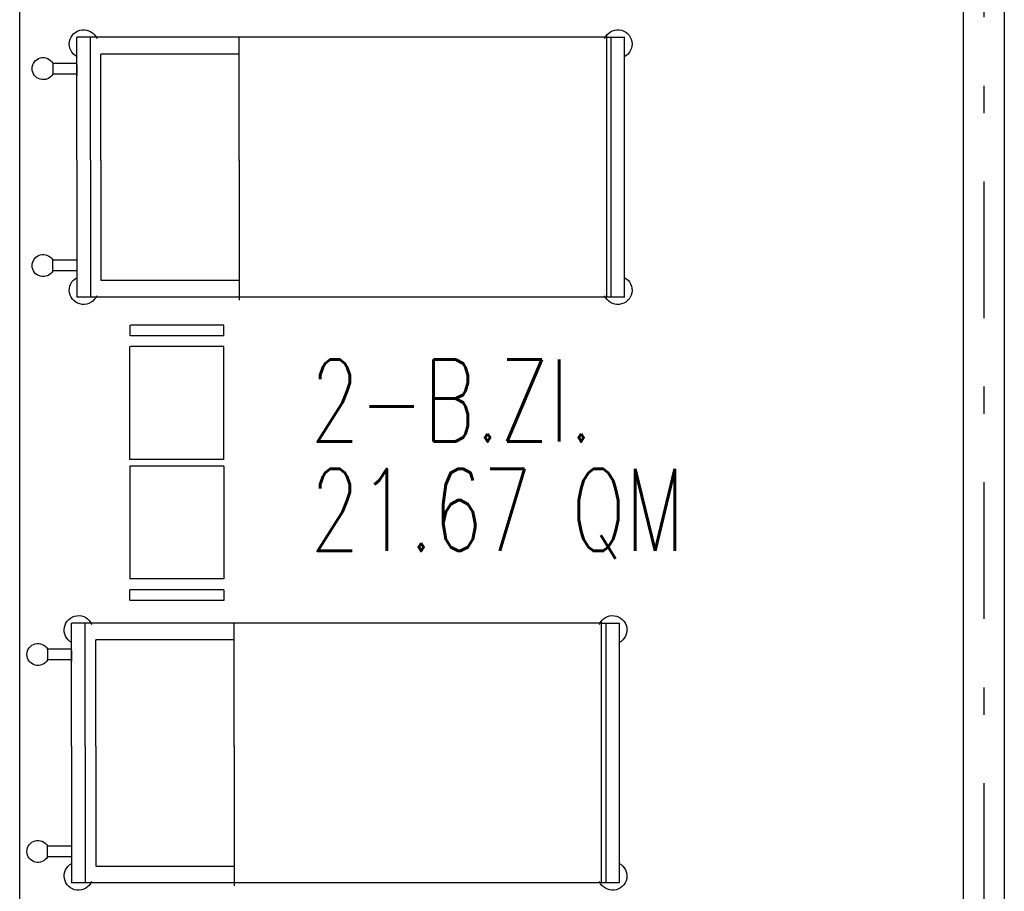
# Model space of a CAD drawing. Extents: x -1702.1 to -1638.5, y 1185.1 to 1220.8.
# Tile 33 of 50: x -1657.7 to -1654.1, y 1192.2 to 1195.4. Entities that reach past the tile are written whole.
import ezdxf
from ezdxf.enums import TextEntityAlignment as Align

# ---------------------------------------------------------------- set-up
doc = ezdxf.new("R2010")
doc.units = 0
doc.header["$MEASUREMENT"] = 0
doc.linetypes.add('DASHDOT', pattern=[1, 0.5, -0.25, 0, -0.25])
for name, color, linetype in [('13', 94, 'CONTINUOUS'), ('45', 132, 'CONTINUOUS'), ('48', 33, 'CONTINUOUS'), ('8', 1, 'CONTINUOUS')]:
    doc.layers.add(name, color=color, linetype=linetype)
doc.styles.add('ROMANS', font='ROMANS', dxfattribs={"height": 0.2})

msp = doc.modelspace()

# ---------------------------------------------------------------- linework, layer by layer
at = {"layer": '13', "linetype": 'Continuous'}
for p, q in [((-1654.2516, 1198.42739, 0.01222), (-1654.2516, 1190.69239, 0.01222)), ((-1654.1016, 1198.42739, 0.01222), (-1654.1016, 1190.69239, 0.01222)), ((-1657.7016, 1191.43276, 0.0206), (-1657.7016, 1196.02739, 0.0206))]:
    msp.add_line(p, q, dxfattribs=at)
at = {"layer": '45', "linetype": 'Continuous'}
for p, q in [((-1657.49301, 1194.87833, 0.0206), (-1657.49301, 1195.32846, 0.0206)), ((-1655.5567, 1195.32846, 0.0206), (-1657.49301, 1195.32846, 0.0206)), ((-1657.44301, 1194.87833, 0.0206), (-1657.44301, 1195.32846, 0.0206)), ((-1656.89878, 1194.88003, 0.0206), (-1656.89878, 1195.32974, 0.0206)), ((-1655.5567, 1195.32846, 0.0206), (-1655.48939, 1195.32846, 0.0206)), ((-1655.55649, 1195.3346, 0.0206), (-1655.55649, 1194.37691, 0.0206)), ((-1655.53968, 1195.32846, 0.0206), (-1655.53968, 1194.37846, 0.0206)), ((-1655.48969, 1194.37846, 0.0206), (-1655.48969, 1195.32846, 0.0206)), ((-1656.89878, 1195.26654, 0.0206), (-1657.40436, 1195.26654, 0.0206)), ((-1657.40436, 1194.87803, 0.0206), (-1657.40436, 1195.26654, 0.0206)), ((-1656.89878, 1194.87753, 0.0206), (-1656.89878, 1195.26654, 0.0206)), ((-1657.4925, 1195.23279, 0.0206), (-1657.58082, 1195.23279, 0.0206)), ((-1657.58082, 1195.23256, 0.0206), (-1657.58082, 1195.19406, 0.0206)), ((-1657.49186, 1195.18876, 0.0206), (-1657.49186, 1195.22765, 0.0206)), ((-1657.4925, 1195.1939, 0.0206), (-1657.58082, 1195.1939, 0.0206)), ((-1657.49301, 1194.87833, 0.0206), (-1657.49301, 1194.82833, 0.0206)), ((-1657.44301, 1194.87833, 0.0206), (-1657.44301, 1194.82833, 0.0206)), ((-1657.40436, 1194.87803, 0.0206), (-1657.40436, 1194.82953, 0.0206)), ((-1656.89878, 1194.88003, 0.0206), (-1656.89878, 1194.82953, 0.0206)), ((-1657.49301, 1194.82833, 0.0206), (-1657.49301, 1194.37846, 0.0206)), ((-1657.44301, 1194.82833, 0.0206), (-1657.44301, 1194.37846, 0.0206)), ((-1657.40436, 1194.82953, 0.0206), (-1657.40436, 1194.44011, 0.0206)), ((-1656.89878, 1194.82953, 0.0206), (-1656.89878, 1194.44011, 0.0206)), ((-1656.89878, 1194.82753, 0.0206), (-1656.89878, 1194.36719, 0.0206)), ((-1657.4925, 1194.51303, 0.0206), (-1657.58082, 1194.51303, 0.0206)), ((-1657.58082, 1194.47437, 0.0206), (-1657.58082, 1194.51287, 0.0206)), ((-1657.4925, 1194.47414, 0.0206), (-1657.58082, 1194.47414, 0.0206)), ((-1657.40436, 1194.44011, 0.0206), (-1656.89878, 1194.44011, 0.0206)), ((-1655.4901, 1194.37846, 0.0206), (-1657.49301, 1194.37846, 0.0206)), ((-1657.29917, 1194.27553, 0.0206), (-1657.29917, 1194.23603, 0.0206)), ((-1656.95488, 1194.27554, 0.0206), (-1657.29702, 1194.27553, 0.0206)), ((-1656.9549, 1194.23627, 0.0206), (-1656.95488, 1194.27554, 0.0206)), ((-1656.95488, 1194.23627, 0.0206), (-1657.29702, 1194.23626, 0.0206)), ((-1657.29916, 1193.78468, 0.0206), (-1657.29917, 1194.19807, 0.0206)), ((-1656.95489, 1194.197, 0.0206), (-1657.29701, 1194.19699, 0.0206)), ((-1656.95488, 1193.7847, 0.0206), (-1656.95489, 1194.197, 0.0206)), ((-1656.95487, 1193.7847, 0.0206), (-1657.29915, 1193.78468, 0.0206)), ((-1657.29916, 1193.75986, 0.0206), (-1657.29917, 1193.34647, 0.0206)), ((-1656.95487, 1193.75984, 0.0206), (-1657.29915, 1193.75986, 0.0206)), ((-1656.95488, 1193.75984, 0.0206), (-1656.95489, 1193.34754, 0.0206)), ((-1656.95489, 1193.34754, 0.0206), (-1657.29701, 1193.34755, 0.0206)), ((-1657.29917, 1193.26901, 0.0206), (-1657.29917, 1193.30851, 0.0206)), ((-1656.95488, 1193.30827, 0.0206), (-1657.29702, 1193.30828, 0.0206)), ((-1656.9549, 1193.30827, 0.0206), (-1656.95488, 1193.269, 0.0206)), ((-1656.95488, 1193.269, 0.0206), (-1657.29702, 1193.26901, 0.0206)), ((-1657.51189, 1192.73613, 0.0206), (-1657.51189, 1193.18626, 0.0206)), ((-1655.57558, 1193.18626, 0.0206), (-1657.51189, 1193.18626, 0.0206)), ((-1657.46189, 1192.73613, 0.0206), (-1657.46189, 1193.18626, 0.0206)), ((-1656.91766, 1192.73783, 0.0206), (-1656.91766, 1193.18754, 0.0206)), ((-1655.57558, 1193.18626, 0.0206), (-1655.50827, 1193.18626, 0.0206)), ((-1655.57537, 1193.1924, 0.0206), (-1655.57537, 1192.23471, 0.0206)), ((-1655.55856, 1193.18626, 0.0206), (-1655.55856, 1192.23626, 0.0206)), ((-1655.50857, 1192.23626, 0.0206), (-1655.50857, 1193.18626, 0.0206)), ((-1656.91766, 1193.12434, 0.0206), (-1657.42324, 1193.12434, 0.0206)), ((-1657.42324, 1192.73583, 0.0206), (-1657.42324, 1193.12434, 0.0206)), ((-1656.91766, 1192.73533, 0.0206), (-1656.91766, 1193.12434, 0.0206)), ((-1657.51138, 1193.09059, 0.0206), (-1657.5997, 1193.09059, 0.0206)), ((-1657.5997, 1193.09036, 0.0206), (-1657.5997, 1193.05186, 0.0206)), ((-1657.51074, 1193.04656, 0.0206), (-1657.51074, 1193.08545, 0.0206)), ((-1657.51138, 1193.0517, 0.0206), (-1657.5997, 1193.0517, 0.0206)), ((-1657.51189, 1192.73613, 0.0206), (-1657.51189, 1192.68613, 0.0206)), ((-1657.46189, 1192.73613, 0.0206), (-1657.46189, 1192.68613, 0.0206)), ((-1657.42324, 1192.73583, 0.0206), (-1657.42324, 1192.68733, 0.0206)), ((-1656.91766, 1192.73783, 0.0206), (-1656.91766, 1192.68733, 0.0206)), ((-1657.51189, 1192.68613, 0.0206), (-1657.51189, 1192.23626, 0.0206)), ((-1657.46189, 1192.68613, 0.0206), (-1657.46189, 1192.23626, 0.0206)), ((-1657.42324, 1192.68733, 0.0206), (-1657.42324, 1192.29791, 0.0206)), ((-1656.91766, 1192.68733, 0.0206), (-1656.91766, 1192.29791, 0.0206)), ((-1656.91766, 1192.68533, 0.0206), (-1656.91766, 1192.22499, 0.0206)), ((-1657.51138, 1192.37083, 0.0206), (-1657.5997, 1192.37083, 0.0206)), ((-1657.5997, 1192.33217, 0.0206), (-1657.5997, 1192.37067, 0.0206)), ((-1657.51138, 1192.33194, 0.0206), (-1657.5997, 1192.33194, 0.0206)), ((-1657.42324, 1192.29791, 0.0206), (-1656.91766, 1192.29791, 0.0206)), ((-1655.50898, 1192.23626, 0.0206), (-1657.51189, 1192.23626, 0.0206))]:
    msp.add_line(p, q, dxfattribs=at)
at = {"layer": '45', "linetype": 'Continuous', "extrusion": (0, 0, -1)}
for centre, radius, start, end in [((1657.468011, 1195.303467, -0.0206), 0.052142, 297.222672, 157.355575), ((1655.514686, 1195.303464, -0.0206), 0.052142, 22.644597, 242.7775), ((1657.615822, 1195.213559, -0.0206), 0.040311, 209.745553, 150.803292), ((1657.615823, 1194.493375, -0.0206), 0.040311, 209.197847, 150.255586), ((1657.468012, 1194.403466, -0.0206), 0.052142, 202.644436, 62.777339), ((1655.514687, 1194.403463, -0.0206), 0.052142, 117.223056, 337.355958), ((1657.486891, 1193.161267, -0.0206), 0.052142, 297.222672, 157.355575), ((1655.533566, 1193.161264, -0.0206), 0.052142, 22.644597, 242.7775), ((1657.634702, 1193.071359, -0.0206), 0.040311, 209.745553, 150.803292), ((1657.634703, 1192.351175, -0.0206), 0.040311, 209.197847, 150.255586), ((1657.486892, 1192.261266, -0.0206), 0.052142, 202.644436, 62.777339), ((1655.533567, 1192.261263, -0.0206), 0.052142, 117.223056, 337.355958)]:
    msp.add_arc(centre, radius, start, end, dxfattribs=at)
at = {"layer": '8', "linetype": 'DASHDOT'}
msp.add_line((-1654.1766, 1206.90123, 0.0206), (-1654.1766, 1186.5456, 0.0206), dxfattribs=at)

# ---------------------------------------------------------------- texts
at = {"layer": '48', "linetype": 'Continuous', "style": 'ROMANS', "width": 0.7}
for s, p in [('2-B.ZI.', (-1656.63874, 1193.99992, 0.0206)), ('21.67 QM ', (-1656.63874, 1193.60004, 0.0206))]:
    msp.add_text(s, height=0.3, dxfattribs=at).set_placement(p, align=Align.MIDDLE_LEFT)

doc.saveas('drawing.dxf')
